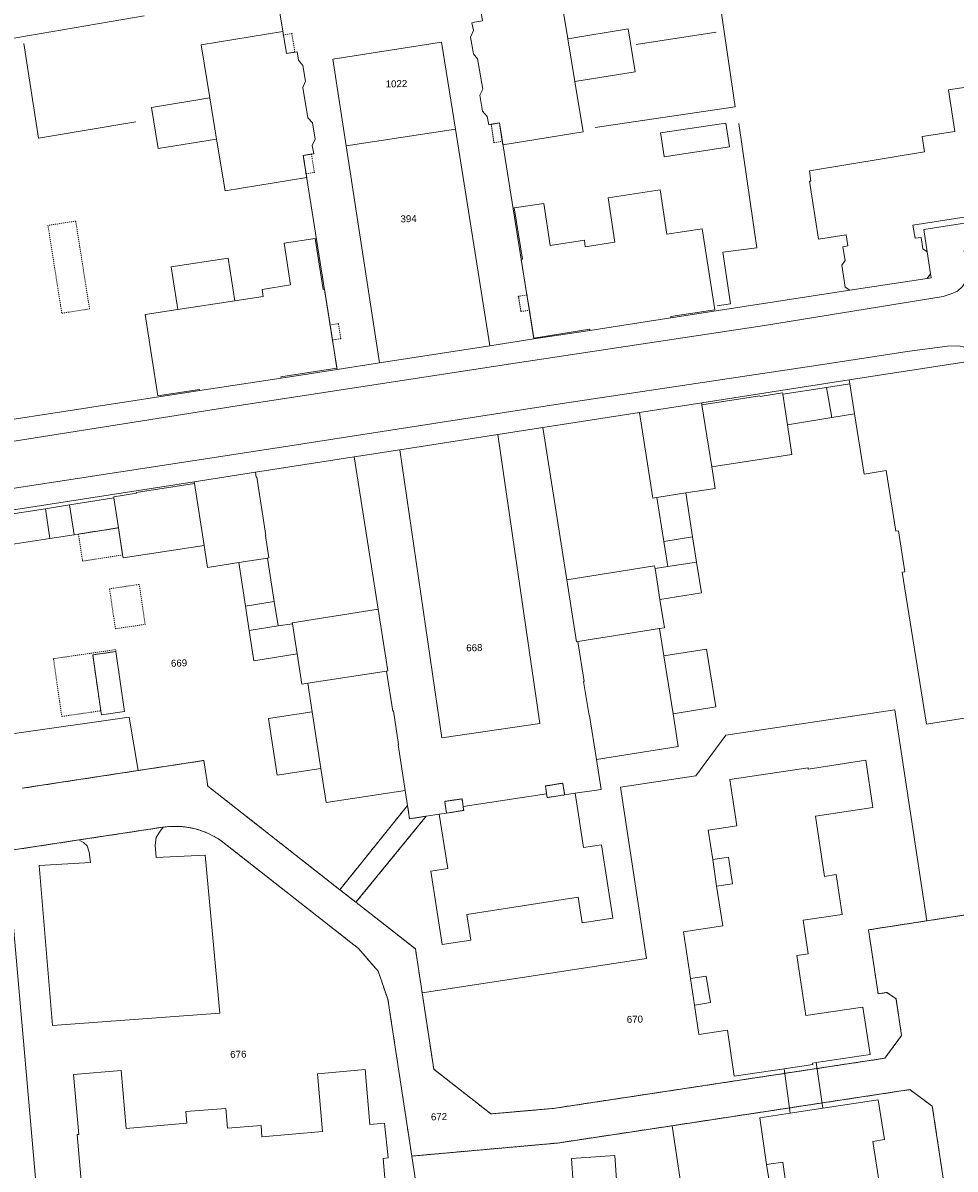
# Model space of a CAD drawing. Header units: millimetres. Extents: x -191 to 81095, y -508122 to 28741.
# Tile 225 of 255: x 5745 to 5838, y 9694 to 9809. Entities that reach past the tile are written whole.
import ezdxf

# ---------------------------------------------------------------- set-up
doc = ezdxf.new("R2010")
doc.units = ezdxf.units.MM
for name, pattern in [('VE22-087 DB - VST Hervest-Dorsten ALK VA2736$0$1', [0]), ('VE22-087 DB - VST Hervest-Dorsten ALK VA2736$0$2', [0.16, 0.06, -0.1]), ('VE22-087 DB - VST Hervest-Dorsten ALK VA2736$0$3', [0.26, 0.11, -0.15])]:
    doc.linetypes.add(name, pattern=pattern)
doc.layers.get('0').update_dxf_attribs({"color": 251})
for name, color, linetype, lineweight in [('VE22-087 DB - VST Hervest-Dorsten ALK VA2736$0$AX_Bauteil', 7, 'VE22-087 DB - VST Hervest-Dorsten ALK VA2736$0$1', 18), ('VE22-087 DB - VST Hervest-Dorsten ALK VA2736$0$AX_BesondererBauwerkspunkt_G2300', 7, 'VE22-087 DB - VST Hervest-Dorsten ALK VA2736$0$1', 18), ('VE22-087 DB - VST Hervest-Dorsten ALK VA2736$0$AX_Flurstueck', 9, 'VE22-087 DB - VST Hervest-Dorsten ALK VA2736$0$1', 18), ('VE22-087 DB - VST Hervest-Dorsten ALK VA2736$0$AX_Gebaeude', 7, 'VE22-087 DB - VST Hervest-Dorsten ALK VA2736$0$1', 18), ('VE22-087 DB - VST Hervest-Dorsten ALK VA2736$0$AX_SonstigesBauwerkOderSonstigeEinrichtung', 7, 'VE22-087 DB - VST Hervest-Dorsten ALK VA2736$0$1', 18), ('VE22-087 DB - VST Hervest-Dorsten ALK VA2736$0$AX_SportFreizeitUndErholungsflaeche', 7, 'VE22-087 DB - VST Hervest-Dorsten ALK VA2736$0$1', 18), ('VE22-087 DB - VST Hervest-Dorsten ALK VA2736$0$AX_Strassenverkehr', 7, 'VE22-087 DB - VST Hervest-Dorsten ALK VA2736$0$1', 18), ('VE22-087 DB - VST Hervest-Dorsten ALK VA2736$0$AX_Strassenverkehrsanlage', 7, 'VE22-087 DB - VST Hervest-Dorsten ALK VA2736$0$1', 18), ('VE22-087 DB - VST Hervest-Dorsten ALK VA2736$0$AX_Vegetationsmerkmal', 7, 'VE22-087 DB - VST Hervest-Dorsten ALK VA2736$0$1', 18), ('VE22-087 DB - VST Hervest-Dorsten ALK VA2736$0$AX_Weg', 7, 'VE22-087 DB - VST Hervest-Dorsten ALK VA2736$0$1', 18), ('VE22-087 DB - VST Hervest-Dorsten ALK VA2736$0$AX_Wohnbauflaeche', 7, 'VE22-087 DB - VST Hervest-Dorsten ALK VA2736$0$1', 18)]:
    doc.layers.add(name, color=color, linetype=linetype, lineweight=lineweight)
doc.layers.add('XREF ALK Kataster', color=251, linetype='Continuous')
doc.styles.add('VE22-087 DB - VST Hervest-Dorsten ALK VA2736$0$0', font='arial.ttf')

# ---------------------------------------------------------------- blocks, each defined once
blk = doc.blocks.new('VE22-087 DB - VST Hervest-Dorsten ALK VA2736$0$99')
at = {"color": 0}
blk.add_point((0, 0), dxfattribs=at)
blk = doc.blocks.new('VE22-087 DB - VST Hervest-Dorsten ALK VA2736')
at = {"layer": 'VE22-087 DB - VST Hervest-Dorsten ALK VA2736$0$AX_Bauteil', "color": 7, "linetype": 'VE22-087 DB - VST Hervest-Dorsten ALK VA2736$0$1', "lineweight": 13, "ltscale": 0.5}
for points in [[(5815.71, 9725.51, 0), (5814.13, 9725.27, 0), (5814.52, 9722.61, 0), (5816.13, 9722.85, 0)], [(5813.48, 9713.56, 0), (5811.89, 9713.32, 0), (5812.3, 9710.65, 0), (5813.89, 9710.89, 0)], [(5821.17, 9694.86, 0), (5819.55, 9694.62, 0), (5819.96, 9691.95, 0), (5821.56, 9692.19, 0)]]:
    blk.add_polyline3d(points, close=True, dxfattribs=at)
at = {"layer": 'VE22-087 DB - VST Hervest-Dorsten ALK VA2736$0$AX_Flurstueck', "linetype": 'VE22-087 DB - VST Hervest-Dorsten ALK VA2736$0$1', "lineweight": 13, "ltscale": 0.5}
for points in [[(5789.92, 9809.43, 0), (5790.06, 9808.64, 0), (5789.79, 9807.98, 0), (5790.06, 9806.32, 0), (5790.48, 9805.79, 0), (5791, 9802.77, 0), (5790.72, 9802.16, 0), (5790.99, 9800.55, 0), (5791.46, 9800.02, 0), (5791.61, 9799.18, 0), (5792.68, 9799.36, 0), (5796.15, 9777.63, 0), (5801.78, 9778.5, 0), (5809.93, 9779.75, 0), (5827.93, 9782.53, 0), (5835.68, 9783.73, 0), (5836.09, 9783.79, 0), (5836.03, 9784.18, 0), (5835.69, 9786.4, 0), (5835.34, 9788.64, 0), (5848.45, 9790.69, 0)], [(5739.94, 9768.95, 0), (5762.56, 9772.44, 0), (5770.74, 9773.7, 0), (5776.36, 9774.57, 0), (5772.96, 9796.09, 0), (5774.01, 9796.26, 0), (5773.87, 9797.09, 0), (5774.15, 9797.74, 0), (5773.88, 9799.36, 0), (5773.42, 9799.87, 0), (5772.91, 9802.92, 0), (5773.18, 9803.55, 0), (5772.91, 9805.15, 0), (5772.49, 9805.66, 0), (5772.33, 9806.51, 0), (5771.27, 9806.35, 0), (5770.61, 9810.44, 0)], [(5770.61, 9810.44, 0), (5771.27, 9806.35, 0), (5772.33, 9806.51, 0), (5772.49, 9805.66, 0), (5772.91, 9805.15, 0), (5773.18, 9803.55, 0), (5772.91, 9802.92, 0), (5773.42, 9799.87, 0), (5773.88, 9799.36, 0), (5774.15, 9797.74, 0), (5773.87, 9797.09, 0), (5774.01, 9796.26, 0), (5772.96, 9796.09, 0), (5776.36, 9774.57, 0), (5780.64, 9775.23, 0), (5777.27, 9797.04, 0), (5788.25, 9798.74, 0), (5791.72, 9776.94, 0), (5796.15, 9777.63, 0), (5792.68, 9799.36, 0), (5791.61, 9799.18, 0), (5791.46, 9800.02, 0), (5790.99, 9800.55, 0), (5790.72, 9802.16, 0), (5791, 9802.77, 0), (5790.48, 9805.79, 0), (5790.06, 9806.32, 0), (5789.79, 9807.98, 0), (5790.06, 9808.64, 0), (5789.92, 9809.43, 0)], [(5848.45, 9790.69, 0), (5835.34, 9788.64, 0), (5835.69, 9786.4, 0), (5836.03, 9784.18, 0), (5836.09, 9783.79, 0), (5835.68, 9783.73, 0), (5827.93, 9782.53, 0), (5809.93, 9779.75, 0), (5801.78, 9778.5, 0), (5796.15, 9777.63, 0), (5791.72, 9776.94, 0), (5780.64, 9775.23, 0), (5776.36, 9774.57, 0), (5770.74, 9773.7, 0), (5762.56, 9772.44, 0), (5739.94, 9768.95, 0)], [(5734.51, 9759.01, 0), (5762, 9763.28, 0), (5768.15, 9764.23, 0), (5778.09, 9765.78, 0), (5782.67, 9766.49, 0), (5792.53, 9768.02, 0), (5797.04, 9768.72, 0), (5806.77, 9770.24, 0), (5813.03, 9771.21, 0), (5827.84, 9773.51, 0), (5839.38, 9775.3, 0)], [(5744.69, 9732.45, 0), (5756.36, 9734.23, 0), (5762.96, 9735.24, 0), (5763.36, 9732.67, 0), (5776.63, 9722.25, 0), (5778.26, 9720.98, 0), (5784.24, 9716.29, 0), (5784.91, 9711.88, 0), (5807.46, 9715.33, 0), (5804.87, 9732.56, 0), (5812.42, 9733.69, 0), (5815.44, 9737.79, 0), (5832.44, 9740.35, 0), (5835.65, 9719.12, 0), (5864.27, 9723.5, 0)], [(5839.38, 9775.3, 0), (5827.84, 9773.51, 0), (5813.03, 9771.21, 0), (5806.77, 9770.24, 0), (5797.04, 9768.72, 0), (5799.45, 9753.42, 0), (5800.43, 9747.19, 0), (5800.57, 9747.22, 0), (5801.2, 9743.18, 0), (5801.14, 9743.17, 0), (5801.69, 9739.75, 0), (5801.74, 9739.76, 0), (5802.44, 9735.33, 0), (5802.91, 9732.34, 0), (5800.3, 9731.95, 0), (5799.24, 9731.78, 0), (5799.06, 9732.96, 0), (5797.31, 9732.68, 0), (5797.43, 9731.9, 0), (5789.04, 9730.6, 0), (5788.92, 9731.38, 0), (5787.18, 9731.13, 0), (5787.36, 9729.95, 0), (5786.64, 9729.84, 0), (5785.33, 9729.64, 0), (5783.65, 9729.38, 0), (5783.44, 9730.72, 0), (5783.21, 9732.24, 0), (5782.49, 9736.83, 0), (5782.55, 9736.84, 0), (5782.03, 9740.22, 0), (5781.97, 9740.21, 0), (5781.33, 9744.24, 0), (5781.46, 9744.27, 0), (5780.49, 9750.45, 0), (5778.09, 9765.78, 0), (5768.15, 9764.23, 0), (5762, 9763.28, 0), (5734.51, 9759.01, 0)], [(5864.27, 9723.5, 0), (5835.65, 9719.12, 0), (5829.79, 9718.21, 0), (5830.76, 9711.78, 0), (5831.65, 9711.92, 0), (5832.56, 9711.26, 0), (5833.12, 9707.58, 0), (5831.44, 9705.3, 0), (5798.09, 9700.25, 0), (5791.83, 9699.7, 0), (5786.08, 9704.19, 0), (5784.91, 9711.88, 0), (5784.24, 9716.29, 0), (5778.26, 9720.98, 0), (5776.63, 9722.25, 0), (5763.36, 9732.67, 0), (5762.96, 9735.24, 0), (5756.36, 9734.23, 0), (5744.69, 9732.45, 0)], [(5743.17, 9726.15, 0), (5750.41, 9727.25, 0), (5758.88, 9728.54, 0), (5759.24, 9728.58, 0), (5759.6, 9728.61, 0), (5759.96, 9728.62, 0), (5760.32, 9728.62, 0), (5760.68, 9728.6, 0), (5761.04, 9728.56, 0), (5761.4, 9728.51, 0), (5761.76, 9728.45, 0), (5762.11, 9728.36, 0), (5762.46, 9728.26, 0), (5762.8, 9728.15, 0), (5763.14, 9728.02, 0), (5763.47, 9727.87, 0), (5763.79, 9727.71, 0), (5764.11, 9727.54, 0), (5764.42, 9727.35, 0), (5764.72, 9727.15, 0), (5765.01, 9726.93, 0), (5778.52, 9716.33, 0), (5780.48, 9714.05, 0), (5781.47, 9711.23, 0), (5783.87, 9695.46, 0), (5798.51, 9696.77, 0), (5810.04, 9698.51, 0), (5833.94, 9702.14, 0), (5836.21, 9700.47, 0), (5837.37, 9692.8, 0)], [(5785.17, 9686.9, 0), (5783.87, 9695.46, 0), (5781.47, 9711.23, 0), (5780.48, 9714.05, 0), (5778.52, 9716.33, 0), (5765.01, 9726.93, 0), (5764.72, 9727.15, 0), (5764.42, 9727.35, 0), (5764.11, 9727.54, 0), (5763.79, 9727.71, 0), (5763.47, 9727.87, 0), (5763.14, 9728.02, 0), (5762.8, 9728.15, 0), (5762.46, 9728.26, 0), (5762.11, 9728.36, 0), (5761.76, 9728.45, 0), (5761.4, 9728.51, 0), (5761.04, 9728.56, 0), (5760.68, 9728.6, 0), (5760.32, 9728.62, 0), (5759.96, 9728.62, 0), (5759.6, 9728.61, 0), (5759.24, 9728.58, 0), (5758.88, 9728.54, 0), (5750.41, 9727.25, 0), (5743.17, 9726.15, 0), (5746.88, 9683.65, 0)], [(5813.77, 9673.56, 0), (5810.04, 9698.51, 0), (5798.51, 9696.77, 0), (5783.87, 9695.46, 0), (5785.17, 9686.9, 0)], [(5746.88, 9683.65, 0), (5743.17, 9726.15, 0)]]:
    blk.add_polyline3d(points, dxfattribs=at)
for points in [[(5791.72, 9776.94, 0), (5788.25, 9798.74, 0), (5777.27, 9797.04, 0), (5780.64, 9775.23, 0)], [(5781.46, 9744.27, 0), (5781.33, 9744.24, 0), (5781.97, 9740.21, 0), (5782.03, 9740.22, 0), (5782.55, 9736.84, 0), (5782.49, 9736.83, 0), (5783.21, 9732.24, 0), (5783.44, 9730.72, 0), (5783.65, 9729.38, 0), (5785.33, 9729.64, 0), (5786.64, 9729.84, 0), (5787.36, 9729.95, 0), (5787.18, 9731.13, 0), (5788.92, 9731.38, 0), (5789.04, 9730.6, 0), (5797.43, 9731.9, 0), (5797.31, 9732.68, 0), (5799.06, 9732.96, 0), (5799.24, 9731.78, 0), (5800.3, 9731.95, 0), (5802.91, 9732.34, 0), (5802.44, 9735.33, 0), (5801.74, 9739.76, 0), (5801.69, 9739.75, 0), (5801.14, 9743.17, 0), (5801.2, 9743.18, 0), (5800.57, 9747.22, 0), (5800.43, 9747.19, 0), (5799.45, 9753.42, 0), (5797.04, 9768.72, 0), (5792.53, 9768.02, 0), (5782.67, 9766.49, 0), (5778.09, 9765.78, 0), (5780.49, 9750.45, 0)], [(5807.46, 9715.33, 0), (5784.91, 9711.88, 0), (5786.08, 9704.19, 0), (5791.83, 9699.7, 0), (5798.09, 9700.25, 0), (5831.44, 9705.3, 0), (5833.12, 9707.58, 0), (5832.56, 9711.26, 0), (5831.65, 9711.92, 0), (5830.76, 9711.78, 0), (5829.79, 9718.21, 0), (5835.65, 9719.12, 0), (5832.44, 9740.35, 0), (5815.44, 9737.79, 0), (5812.42, 9733.69, 0), (5804.87, 9732.56, 0)], [(5837.37, 9692.8, 0), (5836.21, 9700.47, 0), (5833.94, 9702.14, 0), (5810.04, 9698.51, 0), (5813.77, 9673.56, 0), (5839.18, 9677.41, 0), (5837.76, 9686.77, 0), (5839.73, 9687.08, 0), (5840.59, 9688.21, 0), (5839.98, 9692.16, 0), (5838.84, 9693.02, 0)]]:
    blk.add_polyline3d(points, close=True, dxfattribs=at)
at = {"layer": 'VE22-087 DB - VST Hervest-Dorsten ALK VA2736$0$AX_Gebaeude', "color": 7, "linetype": 'VE22-087 DB - VST Hervest-Dorsten ALK VA2736$0$1', "lineweight": 13, "ltscale": 0.5}
for points in [[(5799.57, 9807.83, 0), (5798.69, 9813.15, 0), (5790.62, 9811.83, 0), (5790.69, 9811.46, 0), (5790.99, 9809.61, 0), (5790.17, 9809.48, 0), (5789.92, 9809.43, 0), (5790.06, 9808.64, 0), (5789.79, 9807.98, 0), (5790.06, 9806.32, 0), (5790.48, 9805.79, 0), (5791, 9802.77, 0), (5790.72, 9802.16, 0), (5790.99, 9800.55, 0), (5791.46, 9800.02, 0), (5791.61, 9799.18, 0), (5791.86, 9799.22, 0), (5792.68, 9799.36, 0), (5792.97, 9797.5, 0), (5793.03, 9797.14, 0), (5801.1, 9798.46, 0), (5800.28, 9803.51, 0)], [(5773.31, 9793.88, 0), (5773.24, 9794.25, 0), (5772.96, 9796.09, 0), (5773.78, 9796.22, 0), (5774.01, 9796.26, 0), (5773.87, 9797.09, 0), (5774.15, 9797.74, 0), (5773.88, 9799.36, 0), (5773.42, 9799.87, 0), (5772.91, 9802.92, 0), (5773.18, 9803.55, 0), (5772.91, 9805.15, 0), (5772.49, 9805.66, 0), (5772.33, 9806.51, 0), (5772.11, 9806.48, 0), (5771.27, 9806.35, 0), (5770.97, 9808.2, 0), (5770.91, 9808.55, 0), (5762.69, 9807.2, 0), (5763.56, 9801.87, 0), (5764.24, 9797.74, 0), (5765.09, 9792.53, 0)], [(5805.64, 9808.81, 0), (5799.57, 9807.83, 0), (5800.28, 9803.51, 0), (5806.34, 9804.5, 0)], [(5763.56, 9801.87, 0), (5757.69, 9800.92, 0), (5758.36, 9796.78, 0), (5764.24, 9797.74, 0)], [(5815.44, 9799.35, 0), (5808.87, 9798.35, 0), (5808.87, 9798.35, 0), (5808.9, 9798.18, 0), (5809.24, 9795.97, 0), (5809.24, 9795.96, 0), (5815.81, 9796.96, 0)], [(5795.01, 9785.67, 0), (5794.86, 9785.64, 0), (5795.44, 9782.06, 0), (5795.69, 9780.53, 0), (5796.14, 9777.71, 0), (5801.76, 9778.63, 0), (5801.78, 9778.5, 0), (5809.93, 9779.75, 0), (5809.91, 9779.88, 0), (5814.35, 9780.56, 0), (5813.08, 9788.71, 0), (5809.52, 9788.16, 0), (5808.84, 9792.62, 0), (5803.62, 9791.82, 0), (5804.3, 9787.36, 0), (5801.32, 9786.9, 0), (5801.22, 9787.57, 0), (5797.78, 9787.04, 0), (5797.14, 9791.27, 0), (5794.17, 9790.82, 0)], [(5768.92, 9781.92, 0), (5766.07, 9781.48, 0), (5760.36, 9780.59, 0), (5757.07, 9780.08, 0), (5758.34, 9771.9, 0), (5762.53, 9772.56, 0), (5762.56, 9772.44, 0), (5770.74, 9773.7, 0), (5770.7, 9773.82, 0), (5776.34, 9774.7, 0), (5775.89, 9777.53, 0), (5775.65, 9779.04, 0), (5775.09, 9782.64, 0), (5774.96, 9782.62, 0), (5774.15, 9787.75, 0), (5771.04, 9787.26, 0), (5771.69, 9783.08, 0), (5768.82, 9782.62, 0)], [(5766.07, 9781.48, 0), (5765.41, 9785.77, 0), (5759.69, 9784.88, 0), (5760.36, 9780.59, 0)], [(5821.14, 9772.22, 0), (5818.89, 9771.86, 0), (5818.88, 9771.92, 0), (5813.05, 9771.01, 0), (5814.04, 9764.77, 0), (5822.1, 9766, 0), (5821.66, 9768.99, 0), (5821.17, 9772.07, 0)], [(5825.56, 9772.75, 0), (5821.17, 9772.07, 0), (5821.66, 9768.99, 0), (5826.09, 9769.73, 0)], [(5827.91, 9773.12, 0), (5825.56, 9772.75, 0), (5826.09, 9769.73, 0), (5828.39, 9770.1, 0)], [(5814.04, 9764.77, 0), (5813.05, 9771.01, 0), (5813.03, 9771.21, 0), (5806.77, 9770.24, 0), (5808.12, 9761.63, 0), (5808.52, 9761.7, 0), (5811.41, 9762.16, 0), (5814.37, 9762.61, 0)], [(5762.01, 9763.09, 0), (5762.99, 9756.87, 0), (5763.33, 9754.66, 0), (5766.48, 9755.15, 0), (5769.37, 9755.6, 0), (5769.5, 9755.62, 0), (5769.15, 9757.88, 0), (5769.21, 9757.88, 0), (5768.3, 9763.73, 0), (5768.23, 9763.72, 0), (5768.15, 9764.23, 0), (5762, 9763.28, 0)], [(5756.18, 9762.11, 0), (5753.9, 9761.76, 0), (5753.92, 9761.64, 0), (5754.38, 9758.64, 0), (5754.8, 9755.91, 0), (5754.84, 9755.61, 0), (5762.99, 9756.87, 0), (5762.01, 9763.09, 0), (5756.17, 9762.19, 0)], [(5812.11, 9757.74, 0), (5811.41, 9762.16, 0), (5808.52, 9761.7, 0), (5809.21, 9757.28, 0)], [(5749.47, 9760.95, 0), (5747.03, 9760.56, 0), (5747.49, 9757.57, 0), (5749.94, 9757.95, 0)], [(5753.92, 9761.64, 0), (5749.47, 9760.95, 0), (5749.94, 9757.95, 0), (5750.35, 9758.01, 0), (5754.38, 9758.64, 0)], [(5747.03, 9760.56, 0), (5742.64, 9759.88, 0), (5743.12, 9756.88, 0), (5747.49, 9757.57, 0)], [(5812.49, 9755.2, 0), (5812.11, 9757.74, 0), (5809.21, 9757.28, 0), (5809.62, 9754.75, 0)], [(5770.05, 9751.22, 0), (5769.37, 9755.6, 0), (5766.48, 9755.15, 0), (5767.15, 9750.77, 0)], [(5812.49, 9755.2, 0), (5809.62, 9754.75, 0), (5808.33, 9754.54, 0), (5808.82, 9751.43, 0), (5812.99, 9752.09, 0)], [(5808.33, 9754.54, 0), (5808.29, 9754.81, 0), (5799.45, 9753.42, 0), (5800.43, 9747.19, 0), (5800.57, 9747.22, 0), (5808.79, 9748.5, 0), (5809.28, 9748.58, 0), (5808.82, 9751.43, 0)], [(5770.43, 9748.77, 0), (5770.05, 9751.22, 0), (5767.15, 9750.77, 0), (5767.53, 9748.31, 0)], [(5772.82, 9742.92, 0), (5773.41, 9743.01, 0), (5781.33, 9744.24, 0), (5781.46, 9744.27, 0), (5780.49, 9750.45, 0), (5771.85, 9749.1, 0), (5771.87, 9748.97, 0), (5772.34, 9745.97, 0)], [(5771.87, 9748.97, 0), (5770.43, 9748.77, 0), (5767.53, 9748.31, 0), (5767.99, 9745.28, 0), (5772.34, 9745.97, 0)], [(5809.22, 9745.78, 0), (5808.79, 9748.5, 0), (5800.57, 9747.22, 0), (5801.2, 9743.18, 0), (5801.14, 9743.17, 0), (5801.69, 9739.75, 0), (5801.74, 9739.76, 0), (5802.44, 9735.33, 0), (5810.67, 9736.64, 0), (5810.14, 9739.94, 0)], [(5754.99, 9740.18, 0), (5754.12, 9746.2, 0), (5751.79, 9745.86, 0), (5752.6, 9740.24, 0), (5752.66, 9739.84, 0)], [(5813.52, 9746.45, 0), (5809.22, 9745.78, 0), (5810.14, 9739.94, 0), (5814.44, 9740.63, 0)], [(5773.85, 9740.15, 0), (5774.74, 9734.43, 0), (5775.26, 9731.01, 0), (5783.21, 9732.24, 0), (5782.49, 9736.83, 0), (5782.55, 9736.84, 0), (5782.03, 9740.22, 0), (5781.97, 9740.21, 0), (5781.33, 9744.24, 0), (5773.41, 9743.01, 0)], [(5773.85, 9740.15, 0), (5769.45, 9739.47, 0), (5770.34, 9733.75, 0), (5774.74, 9734.43, 0)], [(5823.48, 9709.58, 0), (5822.58, 9715.64, 0), (5823.73, 9715.8, 0), (5823.22, 9719.17, 0), (5827.15, 9719.75, 0), (5826.55, 9723.76, 0), (5825.38, 9723.58, 0), (5824.46, 9729.64, 0), (5830.22, 9730.51, 0), (5829.51, 9735.26, 0), (5823.73, 9734.38, 0), (5823.72, 9734.52, 0), (5815.86, 9733.33, 0), (5816.56, 9728.68, 0), (5813.68, 9728.25, 0), (5814.13, 9725.27, 0), (5814.52, 9722.61, 0), (5815.13, 9718.61, 0), (5811.18, 9718.02, 0), (5811.89, 9713.32, 0), (5812.3, 9710.65, 0), (5812.74, 9707.68, 0), (5815.62, 9708.11, 0), (5816.3, 9703.48, 0), (5821.31, 9704.24, 0), (5824.18, 9704.67, 0), (5824.17, 9704.81, 0), (5824.53, 9704.87, 0), (5829.96, 9705.68, 0), (5829.23, 9710.45, 0)], [(5804.09, 9719.39, 0), (5802.94, 9726.76, 0), (5801.14, 9726.49, 0), (5800.3, 9731.95, 0), (5799.24, 9731.78, 0), (5797.49, 9731.51, 0), (5797.43, 9731.9, 0), (5789.04, 9730.6, 0), (5789.09, 9730.22, 0), (5787.36, 9729.95, 0), (5786.64, 9729.84, 0), (5787.48, 9724.38, 0), (5785.79, 9724.12, 0), (5786.94, 9716.74, 0), (5789.81, 9717.18, 0), (5789.42, 9719.75, 0), (5800.6, 9721.48, 0), (5801, 9718.91, 0)], [(5825.2, 9700.28, 0), (5824.53, 9704.87, 0), (5824.17, 9704.81, 0), (5824.18, 9704.67, 0), (5821.31, 9704.24, 0), (5821.93, 9699.78, 0)], [(5831.39, 9697.11, 0), (5830.77, 9701.12, 0), (5825.2, 9700.28, 0), (5821.93, 9699.78, 0), (5818.85, 9699.31, 0), (5819.55, 9694.62, 0), (5819.96, 9691.95, 0), (5820.4, 9689, 0), (5823.3, 9689.44, 0), (5823.99, 9684.78, 0), (5827.28, 9685.29, 0), (5827.44, 9684.29, 0), (5832.35, 9685.05, 0), (5832.19, 9686.18, 0), (5837.61, 9687.03, 0), (5836.9, 9691.75, 0), (5831.16, 9690.88, 0), (5830.23, 9696.93, 0)], [(5804.29, 9695.52, 0), (5799.92, 9695.2, 0), (5800.1, 9692.74, 0), (5804.47, 9693.06, 0)]]:
    blk.add_polyline3d(points, close=True, dxfattribs=at)
for points in [[(5842.95, 9803.47, 0), (5837.83, 9802.68, 0), (5838.48, 9798.5, 0), (5835.19, 9797.99, 0), (5835.43, 9796.44, 0), (5823.85, 9794.55, 0), (5824, 9793.5, 0), (5823.87, 9793.49, 0), (5824.77, 9787.66, 0), (5827.56, 9788.09, 0), (5827.73, 9786.99, 0), (5827.21, 9786.91, 0), (5827.43, 9785.52, 0), (5827.12, 9785.06, 0), (5827.46, 9782.85, 0), (5827.93, 9782.53, 0), (5835.68, 9783.73, 0), (5836.03, 9784.18, 0), (5835.69, 9786.4, 0), (5835.27, 9786.69, 0), (5835.08, 9787.83, 0), (5834.47, 9787.76, 0), (5834.26, 9789.08, 0), (5847.76, 9791.19, 0)], [(5839.38, 9775.3, 0), (5827.84, 9773.51, 0), (5827.91, 9773.12, 0), (5828.39, 9770.1, 0), (5829.35, 9764.04, 0), (5831.56, 9764.39, 0), (5832.53, 9758.31, 0), (5832.8, 9758.35, 0), (5833.46, 9754.23, 0), (5833.19, 9754.18, 0), (5835.62, 9738.89, 0), (5840.47, 9739.66, 0)], [(5781.38, 9690.5, 0), (5780.99, 9695.23, 0), (5781.49, 9695.27, 0), (5781.13, 9698.78, 0), (5779.65, 9698.65, 0), (5779.17, 9704.15, 0), (5774.4, 9703.73, 0), (5774.9, 9697.92, 0), (5768.8, 9697.38, 0), (5768.71, 9698.55, 0), (5765.34, 9698.26, 0), (5765.18, 9700.24, 0), (5761.14, 9699.94, 0), (5761.24, 9698.77, 0), (5755.16, 9698.23, 0), (5754.66, 9704.06, 0), (5749.86, 9703.65, 0), (5750.38, 9697.63, 0), (5750.24, 9697.62, 0), (5750.91, 9689.87, 0)]]:
    blk.add_polyline3d(points, dxfattribs=at)
at = {"layer": 'VE22-087 DB - VST Hervest-Dorsten ALK VA2736$0$AX_SonstigesBauwerkOderSonstigeEinrichtung', "color": 7, "linetype": 'VE22-087 DB - VST Hervest-Dorsten ALK VA2736$0$3', "lineweight": 13, "ltscale": 0.5}
for points in [[(5771.81, 9808.34, 0), (5770.97, 9808.2, 0), (5771.27, 9806.35, 0), (5772.11, 9806.48, 0)], [(5792.68, 9799.36, 0), (5791.86, 9799.22, 0), (5792.13, 9797.37, 0), (5792.97, 9797.5, 0)], [(5773.78, 9796.22, 0), (5772.96, 9796.09, 0), (5773.25, 9794.25, 0), (5774.08, 9794.38, 0)], [(5750.08, 9789.49, 0), (5747.29, 9789.05, 0), (5748.68, 9780.22, 0), (5751.47, 9780.66, 0)], [(5795.44, 9782.06, 0), (5794.6, 9781.92, 0), (5794.84, 9780.4, 0), (5795.69, 9780.53, 0)], [(5776.5, 9779.17, 0), (5775.66, 9779.04, 0), (5775.89, 9777.53, 0), (5776.73, 9777.67, 0)], [(5754.38, 9758.64, 0), (5750.35, 9758.01, 0), (5750.77, 9755.29, 0), (5754.8, 9755.91, 0)], [(5756.47, 9752.95, 0), (5753.48, 9752.51, 0), (5754.07, 9748.49, 0), (5757.06, 9748.93, 0)], [(5754.09, 9746.39, 0), (5747.84, 9745.48, 0), (5748.68, 9739.67, 0), (5752.6, 9740.24, 0), (5751.79, 9745.86, 0), (5754.12, 9746.2, 0)], [(5797.31, 9732.68, 0), (5797.43, 9731.9, 0), (5797.49, 9731.51, 0), (5799.24, 9731.78, 0), (5799.06, 9732.96, 0)], [(5787.18, 9731.13, 0), (5787.36, 9729.95, 0), (5789.09, 9730.22, 0), (5789.04, 9730.6, 0), (5788.92, 9731.38, 0)]]:
    blk.add_polyline3d(points, close=True, dxfattribs=at)
for points in [[(5772.11, 9806.48, 0), (5771.81, 9808.34, 0)], [(5792.13, 9797.37, 0), (5791.86, 9799.22, 0)], [(5774.08, 9794.38, 0), (5773.78, 9796.22, 0)], [(5794.84, 9780.4, 0), (5794.6, 9781.92, 0)], [(5776.73, 9777.67, 0), (5776.5, 9779.17, 0)], [(5797.31, 9732.68, 0), (5799.06, 9732.96, 0)], [(5787.18, 9731.13, 0), (5788.92, 9731.38, 0)]]:
    blk.add_polyline3d(points, dxfattribs=at)
at = {"layer": 'VE22-087 DB - VST Hervest-Dorsten ALK VA2736$0$AX_Strassenverkehrsanlage', "color": 7, "linetype": 'VE22-087 DB - VST Hervest-Dorsten ALK VA2736$0$1', "lineweight": 13, "ltscale": 0.5, "true_color": 0xf7f7f0}
blk.add_polyline3d([(5716.46, 9749.5, 0), (5715.79, 9754.83, 0), (5715.74, 9755.85, 0), (5715.94, 9756.81, 0), (5716.36, 9757.57, 0), (5717.21, 9758.2, 0), (5718.44, 9758.59, 0), (5724.88, 9759.72, 0), (5769.45, 9766.56, 0), (5798.78, 9771.1, 0), (5826.08, 9775.19, 0), (5833.69, 9776.36, 0), (5837.72, 9776.91, 0), (5838.85, 9776.93, 0), (5839.49, 9776.82, 0), (5840.06, 9776.54, 0), (5840.54, 9776.15, 0), (5841.02, 9775.56, 0)], dxfattribs=at)
at = {"layer": 'VE22-087 DB - VST Hervest-Dorsten ALK VA2736$0$AX_Vegetationsmerkmal', "color": 7, "linetype": 'VE22-087 DB - VST Hervest-Dorsten ALK VA2736$0$1', "lineweight": 13, "ltscale": 0.5}
for points in [[(5792.37, 9815.5, 0), (5796.44, 9821.76, 0), (5812.99, 9824.19, 0), (5816.38, 9800.97, 0), (5802.31, 9798.9, 0)], [(5738.15, 9806.92, 0), (5756.97, 9810.14, 0)], [(5806.43, 9807.25, 0), (5814.49, 9808.48, 0)], [(5744.88, 9807.34, 0), (5746.35, 9797.82, 0), (5756.12, 9799.47, 0)], [(5816.74, 9799.31, 0), (5818.55, 9786.81, 0), (5815.16, 9786.35, 0), (5815.92, 9781.15, 0), (5814.56, 9780.98, 0)]]:
    blk.add_polyline3d(points, dxfattribs=at)
at = {"layer": 'VE22-087 DB - VST Hervest-Dorsten ALK VA2736$0$AX_Weg', "color": 7, "linetype": 'VE22-087 DB - VST Hervest-Dorsten ALK VA2736$0$2', "lineweight": 13, "ltscale": 0.5}
blk.add_polyline3d([(5783.44, 9730.72, 0), (5776.63, 9722.25, 0), (5778.26, 9720.98, 0), (5785.33, 9729.64, 0), (5783.65, 9729.38, 0)], close=True, dxfattribs=at)
at = {"layer": 'VE22-087 DB - VST Hervest-Dorsten ALK VA2736$0$AX_BesondererBauwerkspunkt_G2300', "color": 7, "xscale": 0.5, "yscale": 0.5, "zscale": 0.5}
for p, rotation in [((5770.97, 9808.2), 1.589426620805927), ((5771.81, 9808.34), 1.58942664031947), ((5772.11, 9806.48), 1.58942627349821), ((5791.86, 9799.22), 1.58942473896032), ((5792.97, 9797.5), 1.589424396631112), ((5792.13, 9797.37), 1.589424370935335), ((5773.78, 9796.22), 1.589424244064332), ((5773.24, 9794.25), 1.589423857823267), ((5774.08, 9794.38), 1.589423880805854), ((5794.6, 9781.92), 1.589421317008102), ((5795.44, 9782.06), 1.589421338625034), ((5794.84, 9780.4), 1.589421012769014), ((5795.69, 9780.53), 1.589421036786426), ((5776.5, 9779.17), 1.589420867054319), ((5775.65, 9779.04), 1.589420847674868), ((5775.89, 9777.53), 1.589420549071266), ((5776.73, 9777.67), 1.589420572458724)]:
    blk.add_blockref('VE22-087 DB - VST Hervest-Dorsten ALK VA2736$0$99', p, dxfattribs=dict(at, rotation=rotation))
at = {"layer": 'VE22-087 DB - VST Hervest-Dorsten ALK VA2736$0$AX_Flurstueck', "char_height": 0.7, "attachment_point": 2, "rotation": 1.5894, "style": 'VE22-087 DB - VST Hervest-Dorsten ALK VA2736$0$0', "bg_fill": 3, "box_fill_scale": 1, "bg_fill_color": 256, "bg_fill_transparency": 0}
for s, insert in [('1022', (5782.32, 9803.65)), ('394', (5783.54, 9790.08)), ('668', (5790.15, 9746.93)), ('669', (5760.46, 9745.39)), ('670', (5806.29, 9709.57)), ('676', (5766.42, 9706.05)), ('672', (5786.6, 9699.77))]:
    blk.add_mtext(s, dxfattribs=dict(at, insert=insert))
at = {"layer": 'VE22-087 DB - VST Hervest-Dorsten ALK VA2736$0$AX_SportFreizeitUndErholungsflaeche', "color": 253, "linetype": 'VE22-087 DB - VST Hervest-Dorsten ALK VA2736$0$1', "lineweight": 13, "ltscale": 0.5, "true_color": 0x999999}
for points in [[(5775.92, 9805.78, 0), (5777.27, 9797.04, 0), (5780.64, 9775.23, 0), (5791.72, 9776.94, 0), (5788.25, 9798.74, 0), (5786.86, 9807.47, 0)], [(5792.53, 9768.02, 0), (5782.67, 9766.49, 0), (5786.9, 9737.53, 0), (5796.76, 9738.97, 0)]]:
    blk.add_polyline3d(points, close=True, dxfattribs=at)
at = {"layer": 'VE22-087 DB - VST Hervest-Dorsten ALK VA2736$0$AX_Strassenverkehr', "color": 253, "linetype": 'VE22-087 DB - VST Hervest-Dorsten ALK VA2736$0$1', "lineweight": 13, "ltscale": 0.5, "true_color": 0x999999}
for points in [[(5770.61, 9810.44, 0), (5771.27, 9806.35, 0), (5772.33, 9806.51, 0), (5772.49, 9805.66, 0), (5772.91, 9805.15, 0), (5773.18, 9803.55, 0), (5772.91, 9802.92, 0), (5773.42, 9799.87, 0), (5773.88, 9799.36, 0), (5774.15, 9797.74, 0), (5773.87, 9797.09, 0), (5774.01, 9796.26, 0), (5772.96, 9796.09, 0), (5776.36, 9774.57, 0), (5770.74, 9773.7, 0), (5762.56, 9772.44, 0), (5739.94, 9768.95, 0)], [(5734.51, 9759.01, 0), (5762, 9763.28, 0), (5768.15, 9764.23, 0), (5778.09, 9765.78, 0), (5780.49, 9750.45, 0), (5781.46, 9744.27, 0), (5781.33, 9744.24, 0), (5781.97, 9740.21, 0), (5782.03, 9740.22, 0), (5782.55, 9736.84, 0), (5782.49, 9736.83, 0), (5783.21, 9732.24, 0), (5783.44, 9730.72, 0), (5783.65, 9729.38, 0), (5785.33, 9729.64, 0), (5786.64, 9729.84, 0), (5787.36, 9729.95, 0), (5787.18, 9731.13, 0), (5788.92, 9731.38, 0), (5789.04, 9730.6, 0), (5797.43, 9731.9, 0), (5797.31, 9732.68, 0), (5799.06, 9732.96, 0), (5799.24, 9731.78, 0), (5800.3, 9731.95, 0), (5802.91, 9732.34, 0), (5802.44, 9735.33, 0), (5801.74, 9739.76, 0), (5801.69, 9739.75, 0), (5801.14, 9743.17, 0), (5801.2, 9743.18, 0), (5800.57, 9747.22, 0), (5800.43, 9747.19, 0), (5799.45, 9753.42, 0), (5797.04, 9768.72, 0), (5806.77, 9770.24, 0), (5813.03, 9771.21, 0), (5827.84, 9773.51, 0), (5839.38, 9775.3, 0)], [(5848.45, 9790.69, 0), (5835.34, 9788.64, 0), (5835.69, 9786.4, 0), (5836.03, 9784.18, 0), (5836.09, 9783.79, 0), (5835.68, 9783.73, 0), (5827.93, 9782.53, 0), (5809.93, 9779.75, 0), (5801.78, 9778.5, 0), (5796.15, 9777.63, 0), (5792.68, 9799.36, 0), (5791.61, 9799.18, 0), (5791.46, 9800.02, 0), (5790.99, 9800.55, 0), (5790.72, 9802.16, 0), (5791, 9802.77, 0), (5790.48, 9805.79, 0), (5790.06, 9806.32, 0), (5789.79, 9807.98, 0), (5790.06, 9808.64, 0), (5789.92, 9809.43, 0)]]:
    blk.add_polyline3d(points, dxfattribs=at)
for points in [[(5786.86, 9807.47, 0), (5788.25, 9798.74, 0), (5791.72, 9776.94, 0), (5780.64, 9775.23, 0), (5777.27, 9797.04, 0), (5775.92, 9805.78, 0)], [(5792.53, 9768.02, 0), (5796.76, 9738.97, 0), (5786.9, 9737.53, 0), (5782.67, 9766.49, 0)]]:
    blk.add_polyline3d(points, close=True, dxfattribs=at)
at = {"layer": 'VE22-087 DB - VST Hervest-Dorsten ALK VA2736$0$AX_Strassenverkehrsanlage', "color": 7, "linetype": 'VE22-087 DB - VST Hervest-Dorsten ALK VA2736$0$1', "lineweight": 13, "ltscale": 0.5, "true_color": 0xf7f7f0}
blk.add_polyline3d([(5703.07, 9761.38, 0), (5704.05, 9761.3, 0), (5705.33, 9761.4, 0), (5721.06, 9763.81, 0), (5744.73, 9767.5, 0), (5766.95, 9771, 0), (5794.26, 9775.19, 0), (5819.33, 9779, 0), (5837.3, 9781.89, 0), (5838.11, 9782.16, 0), (5838.75, 9782.44, 0), (5839.24, 9782.92, 0), (5839.62, 9783.5, 0), (5839.67, 9784.13, 0), (5839.42, 9786.53, 0), (5839.51, 9786.73, 0), (5839.74, 9786.87, 0), (5872.18, 9791.9, 0), (5873.51, 9792.17, 0), (5874.54, 9792.51, 0), (5875.23, 9792.97, 0), (5875.71, 9793.56, 0), (5875.9, 9794.35, 0), (5875.83, 9794.96, 0)], dxfattribs=at)
at = {"layer": 'VE22-087 DB - VST Hervest-Dorsten ALK VA2736$0$AX_Weg', "color": 7, "linetype": 'VE22-087 DB - VST Hervest-Dorsten ALK VA2736$0$2', "lineweight": 13, "ltscale": 0.5}
for points in [[(5864.27, 9723.5, 0), (5835.65, 9719.12, 0), (5829.79, 9718.21, 0), (5830.76, 9711.78, 0), (5831.65, 9711.92, 0), (5832.56, 9711.26, 0), (5833.12, 9707.58, 0), (5831.44, 9705.3, 0), (5798.09, 9700.25, 0), (5791.83, 9699.7, 0), (5786.08, 9704.19, 0), (5784.91, 9711.88, 0), (5784.24, 9716.29, 0), (5778.26, 9720.98, 0), (5776.63, 9722.25, 0), (5763.36, 9732.67, 0), (5762.96, 9735.24, 0), (5756.36, 9734.23, 0), (5744.69, 9732.45, 0)], [(5743.17, 9726.15, 0), (5750.41, 9727.25, 0), (5758.88, 9728.54, 0), (5759.24, 9728.58, 0), (5759.6, 9728.61, 0), (5759.96, 9728.62, 0), (5760.32, 9728.62, 0), (5760.68, 9728.6, 0), (5761.04, 9728.56, 0), (5761.4, 9728.51, 0), (5761.76, 9728.45, 0), (5762.11, 9728.36, 0), (5762.46, 9728.26, 0), (5762.8, 9728.15, 0), (5763.14, 9728.02, 0), (5763.47, 9727.87, 0), (5763.79, 9727.71, 0), (5764.11, 9727.54, 0), (5764.42, 9727.35, 0), (5764.72, 9727.15, 0), (5765.01, 9726.93, 0), (5778.52, 9716.33, 0), (5780.48, 9714.05, 0), (5781.47, 9711.23, 0), (5783.87, 9695.46, 0), (5798.51, 9696.77, 0), (5810.04, 9698.51, 0), (5833.94, 9702.14, 0), (5836.21, 9700.47, 0), (5837.37, 9692.8, 0)]]:
    blk.add_polyline3d(points, dxfattribs=at)
at = {"layer": 'VE22-087 DB - VST Hervest-Dorsten ALK VA2736$0$AX_Wohnbauflaeche', "color": 253, "linetype": 'VE22-087 DB - VST Hervest-Dorsten ALK VA2736$0$1', "lineweight": 13, "ltscale": 0.5, "true_color": 0x999999}
for points in [[(5739.94, 9768.95, 0), (5762.56, 9772.44, 0), (5770.74, 9773.7, 0), (5776.36, 9774.57, 0), (5772.96, 9796.09, 0), (5774.01, 9796.26, 0), (5773.87, 9797.09, 0), (5774.15, 9797.74, 0), (5773.88, 9799.36, 0), (5773.42, 9799.87, 0), (5772.91, 9802.92, 0), (5773.18, 9803.55, 0), (5772.91, 9805.15, 0), (5772.49, 9805.66, 0), (5772.33, 9806.51, 0), (5771.27, 9806.35, 0), (5770.61, 9810.44, 0)], [(5789.92, 9809.43, 0), (5790.06, 9808.64, 0), (5789.79, 9807.98, 0), (5790.06, 9806.32, 0), (5790.48, 9805.79, 0), (5791, 9802.77, 0), (5790.72, 9802.16, 0), (5790.99, 9800.55, 0), (5791.46, 9800.02, 0), (5791.61, 9799.18, 0), (5792.68, 9799.36, 0), (5796.15, 9777.63, 0), (5801.78, 9778.5, 0), (5809.93, 9779.75, 0), (5827.93, 9782.53, 0), (5835.68, 9783.73, 0), (5836.09, 9783.79, 0), (5836.03, 9784.18, 0), (5835.69, 9786.4, 0), (5835.34, 9788.64, 0), (5848.45, 9790.69, 0)], [(5839.38, 9775.3, 0), (5827.84, 9773.51, 0), (5813.03, 9771.21, 0), (5806.77, 9770.24, 0), (5797.04, 9768.72, 0), (5799.45, 9753.42, 0), (5800.43, 9747.19, 0), (5800.57, 9747.22, 0), (5801.2, 9743.18, 0), (5801.14, 9743.17, 0), (5801.69, 9739.75, 0), (5801.74, 9739.76, 0), (5802.44, 9735.33, 0), (5802.91, 9732.34, 0), (5800.3, 9731.95, 0), (5799.24, 9731.78, 0), (5799.06, 9732.96, 0), (5797.31, 9732.68, 0), (5797.43, 9731.9, 0), (5789.04, 9730.6, 0), (5788.92, 9731.38, 0), (5787.18, 9731.13, 0), (5787.36, 9729.95, 0), (5786.64, 9729.84, 0), (5785.33, 9729.64, 0), (5778.26, 9720.98, 0), (5784.24, 9716.29, 0), (5784.91, 9711.88, 0), (5786.08, 9704.19, 0), (5791.83, 9699.7, 0), (5798.09, 9700.25, 0), (5831.44, 9705.3, 0), (5833.12, 9707.58, 0), (5832.56, 9711.26, 0), (5831.65, 9711.92, 0), (5830.76, 9711.78, 0), (5829.79, 9718.21, 0), (5835.65, 9719.12, 0), (5864.27, 9723.5, 0)], [(5743.92, 9737.95, 0), (5755.45, 9739.61, 0), (5756.36, 9734.23, 0), (5762.96, 9735.24, 0), (5763.36, 9732.67, 0), (5776.63, 9722.25, 0), (5783.44, 9730.72, 0), (5783.21, 9732.24, 0), (5782.49, 9736.83, 0), (5782.55, 9736.84, 0), (5782.03, 9740.22, 0), (5781.97, 9740.21, 0), (5781.33, 9744.24, 0), (5781.46, 9744.27, 0), (5780.49, 9750.45, 0), (5778.09, 9765.78, 0), (5768.15, 9764.23, 0), (5762, 9763.28, 0), (5734.51, 9759.01, 0)], [(5837.37, 9692.8, 0), (5836.21, 9700.47, 0), (5833.94, 9702.14, 0), (5810.04, 9698.51, 0), (5798.51, 9696.77, 0), (5783.87, 9695.46, 0), (5781.47, 9711.23, 0), (5780.48, 9714.05, 0), (5778.52, 9716.33, 0), (5765.01, 9726.93, 0), (5764.72, 9727.15, 0), (5764.42, 9727.35, 0), (5764.11, 9727.54, 0), (5763.79, 9727.71, 0), (5763.47, 9727.87, 0), (5763.14, 9728.02, 0), (5762.8, 9728.15, 0), (5762.46, 9728.26, 0), (5762.11, 9728.36, 0), (5761.76, 9728.45, 0), (5761.4, 9728.51, 0), (5761.04, 9728.56, 0), (5760.68, 9728.6, 0), (5760.32, 9728.62, 0), (5759.96, 9728.62, 0), (5759.6, 9728.61, 0), (5759.24, 9728.58, 0), (5758.88, 9728.54, 0), (5758.5, 9728.05, 0), (5758.17, 9727.5, 0), (5758.07, 9726.73, 0), (5758.17, 9725.47, 0), (5763.1, 9725.73, 0), (5764.56, 9709.84, 0), (5747.73, 9708.59, 0), (5746.4, 9724.67, 0), (5751.56, 9724.97, 0), (5751.42, 9726.01, 0), (5751.23, 9726.66, 0), (5750.85, 9726.99, 0), (5750.41, 9727.25, 0), (5743.17, 9726.15, 0)]]:
    blk.add_polyline3d(points, dxfattribs=at)

msp = doc.modelspace()

# ---------------------------------------------------------------- block references
at = {"layer": 'XREF ALK Kataster', "color": 251}
msp.add_blockref('VE22-087 DB - VST Hervest-Dorsten ALK VA2736', (0, 0), dxfattribs=at)

doc.saveas('drawing.dxf')
